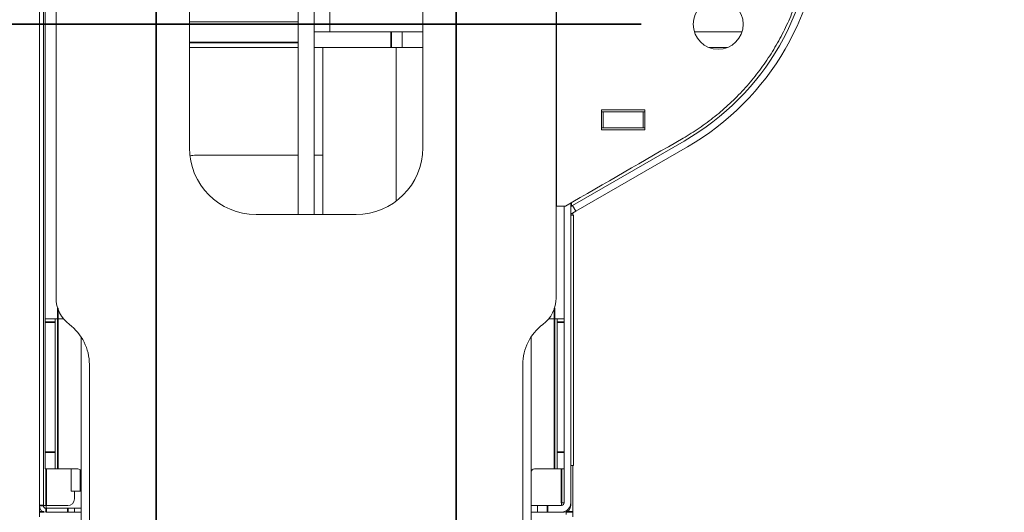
# Model space of a CAD drawing. Header units: millimetres. Extents: x 4 to 1188, y 1 to 840.
# Tile 85 of 210: x 180 to 222, y 661 to 682. Entities that reach past the tile are written whole.
import ezdxf

# ---------------------------------------------------------------- set-up
doc = ezdxf.new("R2010")
doc.units = ezdxf.units.MM
doc.layers.add('1', color=7, linetype='Continuous')
doc.styles.add('Arial Unicode MS', font='Arial Unicode MS')
doc.dimstyles.get("Standard").update_dxf_attribs({"dimtxt": 0.18, "dimasz": 0.18, "dimexe": 0.18, "dimexo": 0.0625, "dimgap": 0.09, "dimtad": 0, "dimtih": 1, "dimtoh": 1, "dimdec": 4, "dimzin": 0, "dimdsep": 46, "dimtxsty": 'Standard', "dimcen": 0.09, "dimadec": 0, "dimazin": 0, "dimtfac": 1, "dimtdec": 4, "dimtofl": 0, "dimtmove": 0, "dimatfit": 3, "dimfxl": 0, "dimtolj": 1, "dimtzin": 0, "dimarcsym": 0})

# ---------------------------------------------------------------- blocks, each defined once
blk = doc.blocks.new('_U14')
at = {"layer": '1', "color": 18, "lineweight": 35}
for p, q in [((185.946, 770.337), (185.946, 574.719)), ((198.803, 770.337), (198.803, 574.719)), ((185.946, 576.719), (198.803, 576.719))]:
    blk.add_line(p, q, dxfattribs=at)
at = {"layer": '1', "color": 18, "lineweight": 70}
for points in [[(185.946, 576.719), (189.446, 577.495), (189.446, 575.943)], [(198.803, 576.719), (195.303, 575.943), (195.303, 577.495)]]:
    blk.add_solid(points, dxfattribs=at)
at = {"layer": '1', "color": 18, "linetype": 'Continuous', "lineweight": 13, "insert": (189.005, 577.963), "char_height": 5, "attachment_point": 7, "line_spacing_factor": 1.047437, "style": 'Arial Unicode MS'}
blk.add_mtext('\\fArial Unicode MS|b0|i0;\\W1.0000;90', dxfattribs=at)
blk = doc.blocks.new('_U16')
at = {"layer": '1', "color": 18, "lineweight": 35}
for p, q in [((192.374, 762.337), (192.374, 821.201)), ((407.917, 645.108), (407.917, 821.201)), ((192.374, 819.201), (407.917, 819.201))]:
    blk.add_line(p, q, dxfattribs=at)
at = {"layer": '1', "color": 18, "lineweight": 70}
for points in [[(192.374, 819.201), (195.874, 819.977), (195.874, 818.425)], [(407.917, 819.201), (404.417, 818.425), (404.417, 819.977)]]:
    blk.add_solid(points, dxfattribs=at)
at = {"layer": '1', "color": 18, "linetype": 'Continuous', "lineweight": 13, "insert": (289.628, 821.761), "char_height": 5, "attachment_point": 7, "line_spacing_factor": 1.047437, "style": 'Arial Unicode MS'}
blk.add_mtext('\\fArial Unicode MS|b0|i0;\\W1.0000;{\\H1.21x;(}1509{\\H1.21x;)}', dxfattribs=at)
blk = doc.blocks.new('_U28')
at = {"layer": '1', "color": 18, "lineweight": 35}
for p, q in [((195.232, 689.866), (152.079, 689.866)), ((154.079, 689.866), (154.079, 654.108)), ((197.803, 654.108), (152.079, 654.108))]:
    blk.add_line(p, q, dxfattribs=at)
at = {"layer": '1', "color": 18, "lineweight": 70}
for points in [[(154.079, 689.866), (154.855, 686.366), (153.303, 686.366)], [(154.079, 654.108), (153.303, 657.608), (154.855, 657.608)]]:
    blk.add_solid(points, dxfattribs=at)
at = {"layer": '1', "color": 18, "linetype": 'Continuous', "lineweight": 13, "insert": (153.324, 663.722), "char_height": 5, "attachment_point": 7, "rotation": 90, "line_spacing_factor": 1.047437, "style": 'Arial Unicode MS'}
blk.add_mtext('\\fArial Unicode MS|b0|i0;\\W1.0000;250,3', dxfattribs=at)

msp = doc.modelspace()

# ---------------------------------------------------------------- linework, layer by layer
at = {"layer": '1', "color": 18, "linetype": 'Continuous', "lineweight": 35}
for p, q in [((198.803, 611.6941), (198.803, 803.0084)), ((206.7315, 682.2941), (166.0791, 682.2941))]:
    msp.add_line(p, q, dxfattribs=at)
at = {"layer": '1', "color": 154, "linetype": 'Continuous', "lineweight": 13}
for p, q in [((180.9458, 661.6799), (180.9458, 718.0513)), ((181.1172, 661.6799), (181.1172, 718.0513)), ((181.1887, 710.0513), (181.1887, 669.6799)), ((181.6601, 670.5799), (181.6601, 709.1513)), ((203.0887, 709.1513), (203.0887, 670.5799)), ((192.0351, 705.5795), (192.0351, 674.1516)), ((192.7137, 705.5795), (192.7137, 674.1516)), ((187.3744, 702.7227), (187.3744, 677.0084)), ((197.3744, 677.0084), (197.3744, 702.7227)), ((193.3922, 697.7584), (193.3922, 681.9727)), ((203.0958, 684.079), (203.0958, 674.5059)), ((187.3745, 682.4013), (192.0353, 682.4013)), ((193.3922, 681.9727), (192.7137, 681.9727)), ((193.3923, 681.9727), (196.0185, 681.9727)), ((196.0185, 681.9727), (196.4953, 681.9727)), ((196.4953, 681.9727), (196.4953, 681.2941)), ((196.4953, 681.9727), (197.3744, 681.9727)), ((209.0094, 681.9727), (211.0534, 681.9727)), ((187.3746, 681.2941), (192.0353, 681.2941)), ((192.7137, 681.2941), (196.0185, 681.2941)), ((193.0887, 674.1514), (193.0887, 681.2944)), ((196.4953, 681.2941), (196.0185, 681.2941)), ((196.2315, 674.7231), (196.2315, 681.2944)), ((196.4953, 681.2941), (197.3744, 681.2941)), ((209.6467, 681.2941), (210.4161, 681.2941)), ((205.0244, 678.6279), (206.8815, 678.6279)), ((205.0244, 677.7707), (205.0244, 678.6279)), ((205.0244, 678.5441), (205.0958, 678.5441)), ((206.8101, 678.5441), (205.0958, 678.5441)), ((205.0958, 678.5441), (205.0958, 677.8656)), ((206.8101, 678.5441), (206.8815, 678.5441)), ((206.8101, 677.8656), (206.8101, 678.5441)), ((206.8815, 678.6279), (206.8815, 677.7707)), ((205.0244, 677.8656), (205.0958, 677.8656)), ((206.8815, 677.7707), (205.0244, 677.7707)), ((205.0958, 677.8656), (206.8101, 677.8656)), ((206.8101, 677.8656), (206.8815, 677.8656)), ((203.7887, 674.5323), (208.5744, 677.2954)), ((187.6601, 676.687), (192.0351, 676.687)), ((192.7137, 676.687), (193.0886, 676.687)), ((203.9315, 674.2849), (208.7172, 677.0479)), ((203.7172, 674.6386), (203.7172, 661.8041)), ((190.2315, 674.1513), (194.5172, 674.1513)), ((203.487, 674.5059), (203.0958, 674.5059)), ((203.4315, 674.5057), (203.4315, 661.8041)), ((203.7172, 674.4911), (203.7887, 674.5323)), ((203.7172, 674.1612), (203.9315, 674.2849)), ((203.9315, 674.2849), (203.7887, 674.5323)), ((203.803, 674.2113), (203.803, 674.1152)), ((203.7172, 674.1152), (203.8315, 674.1152)), ((203.8315, 663.4009), (203.8315, 674.1152)), ((181.1887, 669.537), (181.1887, 669.6799)), ((181.7315, 669.6799), (181.1887, 669.6799)), ((181.1887, 663.9656), (181.1887, 669.537)), ((181.6172, 669.6799), (181.6172, 669.537)), ((181.6172, 663.9656), (181.6172, 669.537)), ((181.9793, 669.6799), (181.7315, 669.6799)), ((202.7695, 669.6799), (203.0172, 669.6799)), ((203.0172, 669.6799), (203.4315, 669.6799)), ((203.1315, 669.537), (203.1315, 669.6799)), ((203.1315, 669.537), (203.1315, 663.9656)), ((182.7315, 660.537), (182.7315, 668.9071)), ((202.0172, 660.537), (202.0172, 668.9071)), ((183.0887, 660.937), (183.0887, 667.7227)), ((201.6601, 667.7227), (201.6601, 660.937)), ((181.1887, 663.2513), (181.1887, 663.9656)), ((181.6172, 663.9656), (181.6172, 663.2513)), ((203.1315, 663.2513), (203.1315, 663.9656)), ((181.6172, 663.2513), (181.1887, 663.2513)), ((181.6172, 663.2513), (181.7315, 663.2513)), ((181.7315, 663.2513), (182.5887, 663.2513)), ((182.303, 663.2516), (182.303, 662.2941)), ((202.1601, 663.2513), (203.0172, 663.2513)), ((203.1315, 663.2513), (203.0172, 663.2513)), ((203.4315, 663.2513), (203.1315, 663.2513)), ((203.8315, 663.4009), (203.7172, 663.4009)), ((203.803, 663.4018), (203.803, 661.4084)), ((182.303, 662.2941), (182.703, 662.2941)), ((182.4458, 662.2943), (182.4458, 661.9656)), ((182.7315, 662.2941), (182.703, 662.2941)), ((180.9458, 661.6805), (180.9458, 661.4084)), ((181.1172, 661.6799), (181.2315, 661.6799)), ((181.2315, 661.6805), (181.2315, 661.5658)), ((181.2315, 661.5656), (181.2315, 661.6802)), ((182.1601, 661.6799), (181.2315, 661.6799)), ((182.1601, 661.5656), (181.2315, 661.5656)), ((182.4458, 661.5656), (182.1601, 661.5656)), ((182.4458, 661.5656), (182.7315, 661.5656)), ((182.4458, 661.5656), (182.4458, 661.3941)), ((202.2887, 661.6898), (202.0173, 661.6898)), ((202.2887, 661.4041), (202.2887, 661.6898)), ((202.2887, 661.6898), (202.7172, 661.6898)), ((203.3172, 661.6898), (202.7172, 661.6898)), ((203.3172, 661.8041), (203.3172, 661.6898)), ((203.4315, 661.8041), (203.3172, 661.8041)), ((203.7172, 661.8041), (203.7172, 661.6799)), ((180.9458, 661.4084), (180.9458, 661.207)), ((182.1601, 661.3941), (181.2315, 661.3941)), ((182.4458, 661.3941), (182.1601, 661.3941)), ((182.7315, 661.3941), (182.4458, 661.3941)), ((202.2887, 661.4041), (202.0173, 661.4041)), ((203.4315, 661.3941), (202.0173, 661.3941)), ((202.7172, 661.4041), (202.2887, 661.4041)), ((203.3172, 661.4041), (202.7172, 661.4041)), ((203.4315, 661.4207), (203.4315, 661.3941)), ((203.5172, 661.4084), (203.5172, 661.2941)), ((203.803, 661.4084), (203.803, 661.207))]:
    msp.add_line(p, q, dxfattribs=at)
at = {"layer": '1', "color": 154, "linetype": 'Continuous', "lineweight": 35}
for p, q in [((196.0185, 681.2941), (196.0185, 681.9727)), ((192.0353, 681.5084), (187.3745, 681.5084)), ((203.7371, 674.5026), (203.7371, 674.6502)), ((181.7315, 669.6799), (181.7315, 670.134)), ((203.0172, 670.134), (203.0172, 669.6799)), ((181.6172, 669.537), (181.1887, 669.537)), ((181.7315, 663.2513), (181.7315, 669.6799)), ((203.0172, 669.6799), (203.0172, 663.2513)), ((203.4315, 669.537), (203.1315, 669.537)), ((181.1887, 663.9656), (181.6172, 663.9656)), ((203.1315, 663.9656), (203.4315, 663.9656)), ((181.2315, 661.6799), (181.2315, 663.2521)), ((182.703, 663.1943), (182.703, 662.2941)), ((203.3172, 663.2515), (203.3172, 661.8041)), ((181.1172, 661.6799), (180.9458, 661.6799)), ((181.2315, 661.5656), (181.2315, 661.3941)), ((182.1601, 661.3941), (182.1601, 661.5656)), ((202.7172, 661.6898), (202.7172, 661.4041)), ((181.1423, 661.4084), (180.9458, 661.4084)), ((203.5207, 661.4084), (203.803, 661.4084))]:
    msp.add_line(p, q, dxfattribs=at)
at = {"layer": '1', "color": 154, "linetype": 'Continuous', "lineweight": 13}
msp.add_circle((210.0315, 682.2941), 1.0714, dxfattribs=at)
for centre, radius, start, end in [((203.003, 686.9454), 11.1429, 300, 360), ((203.003, 686.9454), 11.4286, 300, 360), ((190.2315, 677.0084), 2.8571, 180, 270), ((187.6601, 675.2584), 1.4286, 90, 100.67766), ((194.5172, 677.0084), 2.8571, 270, 0), ((183.0887, 670.5799), 1.4286, 180, 233.1301), ((201.6601, 670.5799), 1.4286, 306.8699, 0), ((180.9458, 667.7227), 2.1429, 0, 53.1301), ((203.803, 667.7227), 2.1429, 126.8699, 180), ((182.5887, 663.1084), 0.1429, 0, 90), ((202.1601, 663.1084), 0.1429, 90, 180), ((182.1601, 661.9656), 0.2857, 270, 0), ((181.2315, 661.6799), 0.2857, 180, 270), ((181.2315, 661.6799), 0.1143, 180, 270), ((203.3172, 661.8041), 0.4, 270, 0), ((203.3172, 661.8041), 0.1143, 270, 0), ((203.4315, 661.6799), 0.2857, 270, 0)]:
    msp.add_arc(centre, radius, start, end, dxfattribs=at)
msp.add_rational_spline([(213.9095, 685.553), (213.4848, 682.082), (211.5556, 679.1635), (208.5244, 677.4136)], [0.528447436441, 0.490986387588, 0.490523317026, 0.527058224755], degree=3, dxfattribs=at)
msp.add_open_spline([(208.5244, 677.4136), (206.8453, 676.4443), (205.1662, 675.4751), (203.487, 674.5059)], degree=3, dxfattribs=at)

# ---------------------------------------------------------------- dimensions: what is measured, and where the dimension line sits
at = {"layer": '1', "color": 18, "linetype": 'Continuous', "lineweight": 13}
for base, p1, p2, override, picture, middle in [((407.9172, 819.2011), (192.3744, 761.337), (407.9172, 644.1084), {"dimtxt": 5, "dimasz": 3.5, "dimexe": 2, "dimexo": 1, "dimgap": 2.5, "dimtad": 1, "dimtih": 1, "dimtoh": 0, "dimdec": 0, "dimlfac": 7, "dimzin": 8, "dimdsep": 44, "dimlunit": 2, "dimpost": '(<>)', "dimtxsty": 'Arial Unicode MS', "dimsah": 1, "dimse1": 0, "dimse2": 0, "dimsd1": 0, "dimsd2": 0, "dimclrd": 18, "dimclre": 18, "dimclrt": 18, "dimtm": -0.1, "dimtfac": 0.4, "dimtdec": 2, "dimtofl": 1, "dimtmove": 0, "dimtzin": 8, "dimlwd": 35, "dimlwe": 35}, '_U16', (300.1458, 819.2011)), ((198.803, 576.7186), (185.9458, 771.337), (198.803, 771.337), {"dimtxt": 5, "dimasz": 3.5, "dimexe": 2, "dimexo": 1, "dimgap": 2.5, "dimtad": 1, "dimtih": 1, "dimtoh": 0, "dimdec": 2, "dimlfac": 7, "dimzin": 8, "dimdsep": 44, "dimlunit": 2, "dimtxsty": 'Arial Unicode MS', "dimsah": 1, "dimse1": 0, "dimse2": 0, "dimsd1": 0, "dimsd2": 0, "dimclrd": 18, "dimclre": 18, "dimclrt": 18, "dimtol": 0, "dimtm": -0.1, "dimtfac": 0.4, "dimtdec": 2, "dimtofl": 1, "dimtmove": 0, "dimtzin": 8, "dimlwd": 35, "dimlwe": 35}, '_U14', (192.3744, 576.7186))]:
    dim = msp.add_linear_dim(base=base, p1=p1, p2=p2, dimstyle='Standard', override=override, dxfattribs=at)
    dim.commit()
    dim.dimension.update_dxf_attribs({"geometry": picture, "text_midpoint": middle, "dimtype": 160})
dim = msp.add_linear_dim(base=(154.0791, 654.1084), p1=(196.2315, 689.8656), p2=(198.803, 654.1084), angle=90, dimstyle='Standard', override={"dimtxt": 5, "dimasz": 3.5, "dimexe": 2, "dimexo": 1, "dimgap": 2.5, "dimtad": 1, "dimtih": 0, "dimtoh": 0, "dimdec": 2, "dimlfac": 7, "dimzin": 8, "dimdsep": 44, "dimlunit": 2, "dimtxsty": 'Arial Unicode MS', "dimsah": 1, "dimse1": 0, "dimse2": 0, "dimsd1": 0, "dimsd2": 0, "dimclrd": 18, "dimclre": 18, "dimclrt": 18, "dimtol": 0, "dimtm": -0.1, "dimtfac": 0.4, "dimtdec": 2, "dimtofl": 1, "dimtmove": 0, "dimtzin": 8, "dimlwd": 35, "dimlwe": 35}, dxfattribs=at)
dim.commit()
dim.dimension.update_dxf_attribs({"geometry": '_U28', "text_midpoint": (154.0791, 671.987), "dimtype": 160})

doc.saveas('drawing.dxf')
